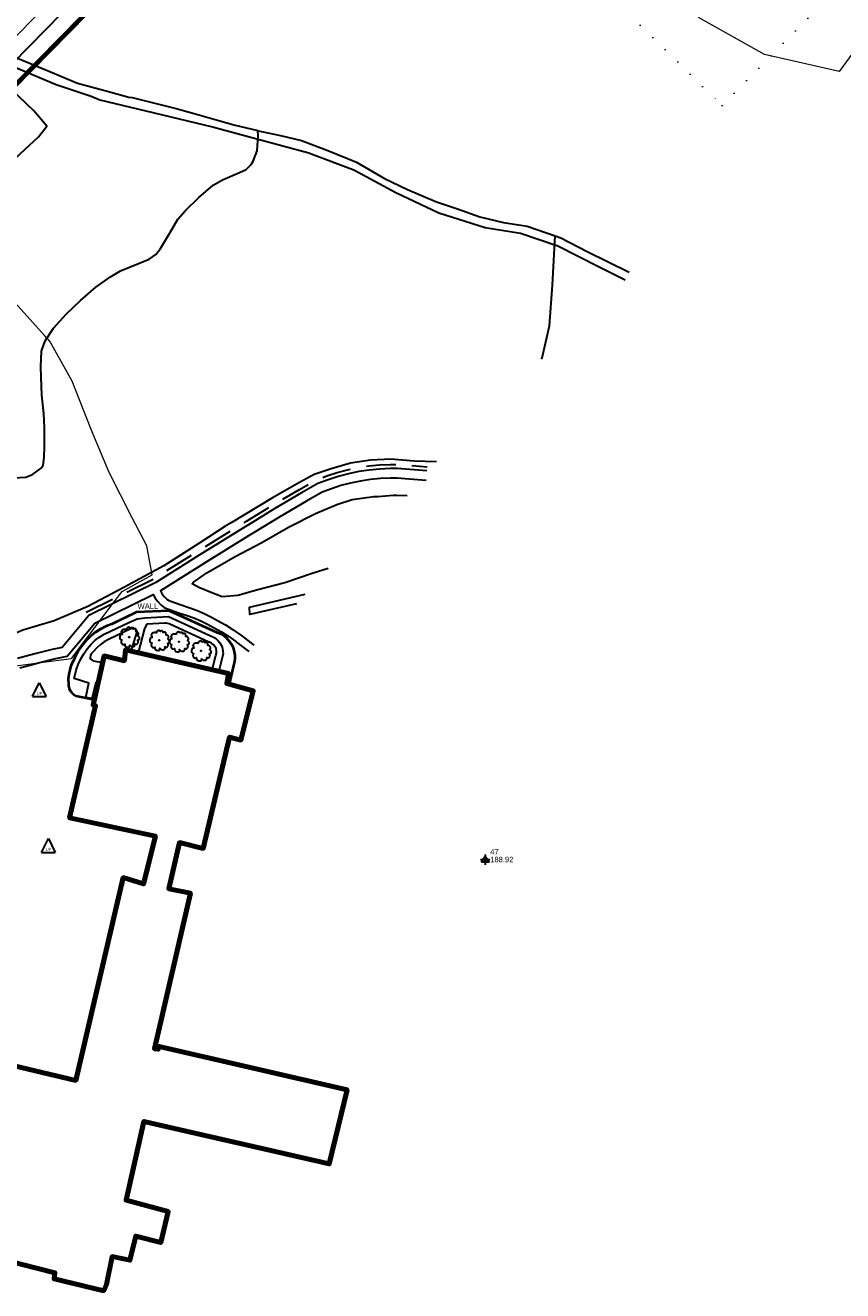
# Model space of a CAD drawing. Extents: x 817093 to 1967201, y 332401 to 800054.
# Tile 7 of 256: x 1961040 to 1961637, y 796568 to 797492. Entities that reach past the tile are written whole.
import ezdxf
from ezdxf.enums import TextEntityAlignment as Align

# ---------------------------------------------------------------- set-up
doc = ezdxf.new("R2010")
doc.units = 0
doc.header["$MEASUREMENT"] = 0
for name, pattern in [('DGN Style 1', [12.684609, 0.021106, -12.663503]), ('DGN Style 2', [21.105839, 12.663503, -8.442336]), ('DGN Style 3', [29.548174, 21.105839, -8.442336]), ('FENCE LINE', [33.1695, -2, -9.843, 21.3265]), ('TREE LINE', [22.253, -11.1265, -11.1265])]:
    doc.linetypes.add(name, pattern=pattern)
doc.layers.get('0').update_dxf_attribs({"lineweight": 120})
for name, color, linetype, lineweight in [('BR_EXISTING_BRIDGE', 220, 'DGN Style 2', 40), ('RD_DTM_Obscure', 171, 'Continuous', 0), ('RD_EX_Bldg', 40, 'Continuous', 80), ('RD_EX_BldgApp', 40, 'Continuous', 30), ('RD_EX_Conc', 11, 'Continuous', 30), ('RD_EX_H2O', 172, 'Continuous', 30), ('RD_EX_UT', 12, 'Continuous', 30), ('RD_EX_VEG', 102, 'Continuous', 30), ('RD_HC_Data', 120, 'Continuous', 40), ('RD_PD_Final_LnLine', 113, 'DGN Style 3', 80), ('RD_PD_Final_TrvlWay', 113, 'Continuous', 80), ('RD_SHT_IplotShp', 32, 'DGN Style 1', 0)]:
    doc.layers.add(name, color=color, linetype=linetype, lineweight=lineweight)
doc.layers.add('FUTURE BRIDGE', color=7, linetype='Continuous', lineweight=50, true_color=0xa6837d)
doc.styles.add('Style-font023', font='font023.shx')

# ---------------------------------------------------------------- blocks, each defined once
blk = doc.blocks.new('T1')
at = {"layer": 'RD_EX_VEG', "color": 102, "lineweight": 30}
for centre, radius in [((0, 0), 0.25), ((-0.01, -0.02), 0.0001)]:
    blk.add_circle(centre, radius, dxfattribs=at)
blk.add_open_spline([(0.13, 7.17), (0.03, 7.2), (-0.07, 7.21), (-0.17, 7.19), (-0.28, 7.17), (-0.39, 7.13), (-0.49, 7.09), (-0.58, 7.06), (-0.66, 7.02), (-0.74, 6.99), (-0.82, 6.96), (-0.89, 6.94), (-0.97, 6.92), (-1.04, 6.89), (-1.12, 6.85), (-1.19, 6.82), (-1.3, 6.77), (-1.39, 6.71), (-1.49, 6.64), (-1.58, 6.59), (-1.65, 6.52), (-1.72, 6.44), (-1.78, 6.37), (-1.82, 6.28), (-1.84, 6.19), (-1.86, 6.12), (-1.88, 6.04), (-1.89, 5.97), (-1.91, 5.88), (-1.93, 5.78), (-1.94, 5.69), (-1.95, 5.64), (-1.89, 5.57), (-1.94, 5.52), (-1.98, 5.48), (-2.03, 5.49), (-2.07, 5.49), (-2.12, 5.5), (-2.17, 5.51), (-2.22, 5.52), (-2.3, 5.54), (-2.38, 5.59), (-2.47, 5.59), (-2.55, 5.59), (-2.63, 5.59), (-2.72, 5.59), (-2.8, 5.59), (-2.88, 5.59), (-2.97, 5.59), (-3.08, 5.59), (-3.2, 5.57), (-3.32, 5.57), (-3.43, 5.56), (-3.55, 5.58), (-3.67, 5.57), (-3.76, 5.56), (-3.85, 5.53), (-3.94, 5.52), (-4.05, 5.5), (-4.16, 5.49), (-4.27, 5.47), (-4.39, 5.44), (-4.52, 5.39), (-4.64, 5.34), (-4.76, 5.3), (-4.87, 5.26), (-4.99, 5.22), (-5.11, 5.17), (-5.21, 5.08), (-5.29, 4.97), (-5.4, 4.82), (-5.47, 4.66), (-5.54, 4.49), (-5.59, 4.38), (-5.62, 4.26), (-5.67, 4.14), (-5.7, 4.06), (-5.81, 3.98), (-5.82, 3.89), (-5.82, 3.75), (-5.73, 3.59), (-5.67, 3.44), (-5.61, 3.32), (-5.52, 3.22), (-5.49, 3.09), (-5.48, 3.03), (-5.48, 2.96), (-5.47, 2.89), (-5.44, 2.75), (-5.43, 2.61), (-5.39, 2.47), (-5.37, 2.39), (-5.33, 2.32), (-5.29, 2.24), (-5.26, 2.17), (-5.12, 2.1), (-5.17, 2.04), (-5.18, 2.03), (-5.21, 2.02), (-5.24, 2.02), (-5.37, 2), (-5.49, 2), (-5.62, 1.97), (-5.72, 1.94), (-5.82, 1.91), (-5.92, 1.87), (-6.07, 1.81), (-6.2, 1.73), (-6.34, 1.64), (-6.43, 1.59), (-6.51, 1.52), (-6.57, 1.42), (-6.62, 1.32), (-6.65, 1.21), (-6.67, 1.09), (-6.69, 0.98), (-6.66, 0.86), (-6.69, 0.74), (-6.71, 0.67), (-6.77, 0.62), (-6.79, 0.55), (-6.82, 0.45), (-6.84, 0.36), (-6.86, 0.27), (-6.87, 0.25), (-6.88, 0.22), (-6.89, 0.2), (-6.92, 0.09), (-6.94, -0.02), (-6.94, -0.13), (-6.93, -0.28), (-6.86, -0.43), (-6.84, -0.58), (-6.82, -0.69), (-6.85, -0.81), (-6.81, -0.93), (-6.79, -1.01), (-6.74, -1.09), (-6.69, -1.15), (-6.64, -1.22), (-6.59, -1.27), (-6.54, -1.33), (-6.48, -1.41), (-6.44, -1.5), (-6.37, -1.58), (-6.26, -1.69), (-6.11, -1.75), (-5.97, -1.8), (-5.86, -1.84), (-5.75, -1.87), (-5.64, -1.9), (-5.58, -1.92), (-5.49, -1.88), (-5.44, -1.93), (-5.3, -2.06), (-5.59, -2.25), (-5.62, -2.43), (-5.63, -2.54), (-5.64, -2.66), (-5.67, -2.78), (-5.69, -2.91), (-5.77, -3.04), (-5.79, -3.18), (-5.79, -3.2), (-5.79, -3.23), (-5.79, -3.25), (-5.8, -3.41), (-5.85, -3.57), (-5.84, -3.73), (-5.83, -3.85), (-5.73, -3.94), (-5.69, -4.05), (-5.65, -4.17), (-5.68, -4.32), (-5.62, -4.43), (-5.57, -4.51), (-5.5, -4.58), (-5.44, -4.65), (-5.35, -4.76), (-5.26, -4.86), (-5.17, -4.95), (-5.07, -5.05), (-4.97, -5.12), (-4.84, -5.18), (-4.68, -5.26), (-4.51, -5.29), (-4.34, -5.3), (-4.21, -5.31), (-4.07, -5.32), (-3.94, -5.28), (-3.75, -5.22), (-3.56, -5.16), (-3.37, -5.1), (-3.28, -5.08), (-3.2, -5.02), (-3.12, -5.03), (-3.06, -5.03), (-3.14, -5.14), (-3.14, -5.2), (-3.13, -5.33), (-3.12, -5.45), (-3.12, -5.58), (-3.11, -5.72), (-3.14, -5.86), (-3.12, -6), (-3.09, -6.12), (-3.01, -6.22), (-2.97, -6.33), (-2.93, -6.42), (-2.9, -6.51), (-2.87, -6.6), (-2.83, -6.69), (-2.78, -6.77), (-2.72, -6.85), (-2.63, -6.96), (-2.52, -7.04), (-2.39, -7.08), (-2.26, -7.12), (-2.12, -7.11), (-1.99, -7.15), (-1.85, -7.19), (-1.71, -7.27), (-1.57, -7.3), (-1.42, -7.34), (-1.27, -7.36), (-1.12, -7.38), (-0.95, -7.4), (-0.78, -7.41), (-0.62, -7.4), (-0.41, -7.39), (-0.22, -7.32), (-0.02, -7.25), (0.08, -7.22), (0.19, -7.21), (0.26, -7.13), (0.3, -7.07), (0.32, -7.01), (0.36, -6.95), (0.43, -6.83), (0.5, -6.71), (0.56, -6.58), (0.59, -6.51), (0.51, -6.43), (0.51, -6.35), (0.49, -6.16), (0.45, -5.78), (0.53, -5.75), (0.56, -5.74), (0.6, -5.87), (0.63, -5.93), (0.69, -6.04), (0.72, -6.17), (0.81, -6.28), (0.93, -6.44), (1.13, -6.49), (1.31, -6.58), (1.44, -6.64), (1.57, -6.7), (1.71, -6.75), (1.86, -6.81), (2.02, -6.85), (2.18, -6.9), (2.28, -6.93), (2.38, -6.98), (2.48, -6.98), (2.64, -6.98), (2.8, -6.93), (2.96, -6.9), (3.08, -6.88), (3.21, -6.85), (3.33, -6.83), (3.46, -6.8), (3.58, -6.76), (3.71, -6.7), (3.83, -6.64), (3.92, -6.53), (4.01, -6.43), (4.08, -6.34), (4.16, -6.26), (4.18, -6.15), (4.2, -6.06), (4.21, -5.97), (4.23, -5.88), (4.25, -5.75), (4.28, -5.63), (4.31, -5.5), (4.32, -5.44), (4.35, -5.39), (4.36, -5.33), (4.36, -5.27), (4.3, -5.21), (4.28, -5.15), (4.25, -5.07), (4.16, -4.92), (4.23, -4.9), (4.25, -4.9), (4.28, -4.92), (4.31, -4.93), (4.36, -4.94), (4.42, -4.96), (4.48, -4.98), (4.58, -5.01), (4.66, -5.06), (4.75, -5.1), (4.83, -5.13), (4.9, -5.16), (4.98, -5.18), (5.08, -5.2), (5.2, -5.18), (5.3, -5.15), (5.4, -5.13), (5.49, -5.09), (5.58, -5.05), (5.74, -4.98), (5.91, -4.92), (6.03, -4.78), (6.15, -4.63), (6.21, -4.46), (6.3, -4.3), (6.39, -4.17), (6.49, -4.06), (6.58, -3.9), (6.64, -3.8), (6.66, -3.69), (6.65, -3.58), (6.65, -3.5), (6.62, -3.43), (6.6, -3.35), (6.58, -3.19), (6.63, -3.02), (6.58, -2.85), (6.55, -2.75), (6.42, -2.7), (6.38, -2.6), (6.36, -2.56), (6.34, -2.52), (6.33, -2.48), (6.28, -2.35), (6.19, -2.21), (6.23, -2.08), (6.24, -2.05), (6.27, -2.04), (6.3, -2.03), (6.4, -2), (6.49, -2.01), (6.58, -1.98), (6.7, -1.94), (6.83, -1.9), (6.95, -1.85), (7.05, -1.82), (7.14, -1.78), (7.23, -1.73), (7.31, -1.69), (7.39, -1.64), (7.45, -1.55), (7.51, -1.48), (7.53, -1.41), (7.53, -1.33), (7.53, -1.2), (7.5, -1.06), (7.5, -0.93), (7.51, -0.8), (7.59, -0.66), (7.55, -0.53), (7.54, -0.47), (7.51, -0.43), (7.48, -0.38), (7.45, -0.33), (7.41, -0.28), (7.38, -0.23), (7.34, -0.17), (7.34, -0.09), (7.3, -0.03), (7.26, 0.03), (7.2, 0.06), (7.15, 0.12), (7.12, 0.17), (7.09, 0.23), (7.05, 0.27), (7.02, 0.31), (6.99, 0.34), (6.95, 0.37), (6.91, 0.42), (6.87, 0.47), (6.83, 0.52), (6.78, 0.57), (6.71, 0.61), (6.65, 0.65), (6.61, 0.67), (6.55, 0.66), (6.5, 0.7), (6.46, 0.73), (6.43, 0.8), (6.45, 0.84), (6.49, 0.91), (6.56, 0.97), (6.6, 1.04), (6.62, 1.08), (6.64, 1.11), (6.65, 1.14), (6.68, 1.22), (6.66, 1.3), (6.68, 1.37), (6.72, 1.5), (6.87, 1.58), (6.9, 1.72), (6.94, 1.85), (6.97, 1.99), (6.95, 2.12), (6.94, 2.26), (6.92, 2.4), (6.9, 2.54), (6.89, 2.64), (6.88, 2.73), (6.85, 2.82), (6.83, 2.92), (6.77, 3.01), (6.7, 3.09), (6.64, 3.18), (6.57, 3.26), (6.5, 3.34), (6.46, 3.4), (6.43, 3.46), (6.38, 3.52), (6.33, 3.57), (6.27, 3.61), (6.2, 3.64), (6.1, 3.7), (5.99, 3.74), (5.88, 3.77), (5.8, 3.79), (5.71, 3.81), (5.63, 3.82), (5.51, 3.83), (5.4, 3.81), (5.28, 3.82), (5.21, 3.82), (5.14, 3.82), (5.08, 3.87), (5.06, 3.88), (5.1, 3.9), (5.1, 3.92), (5.1, 3.97), (5.1, 4.02), (5.1, 4.07), (5.1, 4.16), (5.1, 4.25), (5.1, 4.34), (5.1, 4.5), (5.06, 4.64), (5.03, 4.79), (4.99, 4.96), (4.92, 5.12), (4.88, 5.29), (4.88, 5.3), (4.88, 5.31), (4.88, 5.32), (4.87, 5.41), (4.84, 5.49), (4.78, 5.57), (4.71, 5.65), (4.64, 5.72), (4.56, 5.77), (4.5, 5.8), (4.44, 5.83), (4.38, 5.87), (4.31, 5.91), (4.26, 5.96), (4.18, 5.99), (4.1, 6.03), (4.01, 6.02), (3.93, 6.02), (3.83, 6.02), (3.73, 6.02), (3.63, 6.02), (3.54, 6.01), (3.45, 6), (3.36, 5.97), (3.28, 5.94), (3.22, 5.9), (3.16, 5.87), (3.09, 5.83), (3.03, 5.71), (2.98, 5.74), (2.94, 5.77), (2.92, 5.84), (2.91, 5.89), (2.87, 5.99), (2.84, 6.09), (2.81, 6.19), (2.79, 6.24), (2.77, 6.29), (2.76, 6.34), (2.73, 6.42), (2.66, 6.46), (2.61, 6.52), (2.53, 6.59), (2.47, 6.66), (2.38, 6.72), (2.24, 6.81), (2.08, 6.83), (1.93, 6.84), (1.73, 6.86), (1.51, 6.85), (1.31, 6.77), (1.19, 6.72), (1.1, 6.64), (1.01, 6.57), (0.95, 6.52), (0.9, 6.39), (0.86, 6.39), (0.83, 6.39), (0.83, 6.48), (0.81, 6.52), (0.75, 6.59), (0.66, 6.64), (0.61, 6.72), (0.57, 6.77), (0.56, 6.85), (0.51, 6.89), (0.45, 6.94), (0.39, 6.98), (0.33, 7.02), (0.28, 7.05), (0.23, 7.09), (0.18, 7.12), (0.15, 7.14), (0.12, 7.15), (0.08, 7.17)], degree=3, knots=[0, 0, 0, 0, 0.004602, 0.004602, 0.004602, 0.0098, 0.0098, 0.0098, 0.013917, 0.013917, 0.013917, 0.017544, 0.017544, 0.017544, 0.021308, 0.021308, 0.021308, 0.026617, 0.026617, 0.026617, 0.031221, 0.031221, 0.031221, 0.035494, 0.035494, 0.035494, 0.039018, 0.039018, 0.039018, 0.04329, 0.04329, 0.04329, 0.045967, 0.045967, 0.045967, 0.047915, 0.047915, 0.047915, 0.050241, 0.050241, 0.050241, 0.054231, 0.054231, 0.054231, 0.058053, 0.058053, 0.058053, 0.061876, 0.061876, 0.061876, 0.06724, 0.06724, 0.06724, 0.072591, 0.072591, 0.072591, 0.076864, 0.076864, 0.076864, 0.081892, 0.081892, 0.081892, 0.087935, 0.087935, 0.087935, 0.093617, 0.093617, 0.093617, 0.099587, 0.099587, 0.099587, 0.107793, 0.107793, 0.107793, 0.113475, 0.113475, 0.113475, 0.117933, 0.117933, 0.117933, 0.125184, 0.125184, 0.125184, 0.131168, 0.131168, 0.131168, 0.13425, 0.13425, 0.13425, 0.140847, 0.140847, 0.140847, 0.144612, 0.144612, 0.144612, 0.148218, 0.148218, 0.148218, 0.149426, 0.149426, 0.149426, 0.155211, 0.155211, 0.155211, 0.160045, 0.160045, 0.160045, 0.167398, 0.167398, 0.167398, 0.172263, 0.172263, 0.172263, 0.177462, 0.177462, 0.177462, 0.182827, 0.182827, 0.182827, 0.186244, 0.186244, 0.186244, 0.190603, 0.190603, 0.190603, 0.191812, 0.191812, 0.191812, 0.196839, 0.196839, 0.196839, 0.203887, 0.203887, 0.203887, 0.209251, 0.209251, 0.209251, 0.213186, 0.213186, 0.213186, 0.216709, 0.216709, 0.216709, 0.221375, 0.221375, 0.221375, 0.228392, 0.228392, 0.228392, 0.23359, 0.23359, 0.23359, 0.236672, 0.236672, 0.236672, 0.244771, 0.244771, 0.244771, 0.250176, 0.250176, 0.250176, 0.256583, 0.256583, 0.256583, 0.257729, 0.257729, 0.257729, 0.265032, 0.265032, 0.265032, 0.270505, 0.270505, 0.270505, 0.27635, 0.27635, 0.27635, 0.280708, 0.280708, 0.280708, 0.286931, 0.286931, 0.286931, 0.292974, 0.292974, 0.292974, 0.300854, 0.300854, 0.300854, 0.306982, 0.306982, 0.306982, 0.316171, 0.316171, 0.316171, 0.32016, 0.32016, 0.32016, 0.322863, 0.322863, 0.322863, 0.32861, 0.32861, 0.32861, 0.335107, 0.335107, 0.335107, 0.340579, 0.340579, 0.340579, 0.345053, 0.345053, 0.345053, 0.349511, 0.349511, 0.349511, 0.355554, 0.355554, 0.355554, 0.361775, 0.361775, 0.361775, 0.368666, 0.368666, 0.368666, 0.375641, 0.375641, 0.375641, 0.383294, 0.383294, 0.383294, 0.39275, 0.39275, 0.39275, 0.397368, 0.397368, 0.397368, 0.40045, 0.40045, 0.40045, 0.406947, 0.406947, 0.406947, 0.410472, 0.410472, 0.410472, 0.419653, 0.419653, 0.419653, 0.422735, 0.422735, 0.422735, 0.428718, 0.428718, 0.428718, 0.437632, 0.437632, 0.437632, 0.444307, 0.444307, 0.444307, 0.451922, 0.451922, 0.451922, 0.456651, 0.456651, 0.456651, 0.464002, 0.464002, 0.464002, 0.46985, 0.46985, 0.46985, 0.475892, 0.475892, 0.475892, 0.482114, 0.482114, 0.482114, 0.487098, 0.487098, 0.487098, 0.491371, 0.491371, 0.491371, 0.497217, 0.497217, 0.497217, 0.5, 0.5, 0.5, 0.504396, 0.504396, 0.504396, 0.510281, 0.510281, 0.510281, 0.512105, 0.512105, 0.512105, 0.516306, 0.516306, 0.516306, 0.52328, 0.52328, 0.52328, 0.528756, 0.528756, 0.528756, 0.53628, 0.53628, 0.53628, 0.543035, 0.543035, 0.543035, 0.555209, 0.555209, 0.555209, 0.56788, 0.56788, 0.56788, 0.579085, 0.579085, 0.579085, 0.586784, 0.586784, 0.586784, 0.592106, 0.592106, 0.592106, 0.603662, 0.603662, 0.603662, 0.611054, 0.611054, 0.611054, 0.614161, 0.614161, 0.614161, 0.623679, 0.623679, 0.623679, 0.625761, 0.625761, 0.625761, 0.632213, 0.632213, 0.632213, 0.641338, 0.641338, 0.641338, 0.648312, 0.648312, 0.648312, 0.654893, 0.654893, 0.654893, 0.660368, 0.660368, 0.660368, 0.669619, 0.669619, 0.669619, 0.678925, 0.678925, 0.678925, 0.682797, 0.682797, 0.682797, 0.686957, 0.686957, 0.686957, 0.69189, 0.69189, 0.69189, 0.696786, 0.696786, 0.696786, 0.700948, 0.700948, 0.700948, 0.704213, 0.704213, 0.704213, 0.708721, 0.708721, 0.708721, 0.713685, 0.713685, 0.713685, 0.717335, 0.717335, 0.717335, 0.720985, 0.720985, 0.720985, 0.726756, 0.726756, 0.726756, 0.729337, 0.729337, 0.729337, 0.734563, 0.734563, 0.734563, 0.744169, 0.744169, 0.744169, 0.753475, 0.753475, 0.753475, 0.763354, 0.763354, 0.763354, 0.769808, 0.769808, 0.769808, 0.777039, 0.777039, 0.777039, 0.784429, 0.784429, 0.784429, 0.789394, 0.789394, 0.789394, 0.794359, 0.794359, 0.794359, 0.802397, 0.802397, 0.802397, 0.808283, 0.808283, 0.808283, 0.816362, 0.816362, 0.816362, 0.821122, 0.821122, 0.821122, 0.822413, 0.822413, 0.822413, 0.825875, 0.825875, 0.825875, 0.832224, 0.832224, 0.832224, 0.842755, 0.842755, 0.842755, 0.854807, 0.854807, 0.854807, 0.855384, 0.855384, 0.855384, 0.861599, 0.861599, 0.861599, 0.868548, 0.868548, 0.868548, 0.8732, 0.8732, 0.8732, 0.878646, 0.878646, 0.878646, 0.884446, 0.884446, 0.884446, 0.891371, 0.891371, 0.891371, 0.897824, 0.897824, 0.897824, 0.902987, 0.902987, 0.902987, 0.907951, 0.907951, 0.907951, 0.911823, 0.911823, 0.911823, 0.919124, 0.919124, 0.919124, 0.922773, 0.922773, 0.922773, 0.928094, 0.928094, 0.928094, 0.935042, 0.935042, 0.935042, 0.945826, 0.945826, 0.945826, 0.960357, 0.960357, 0.960357, 0.968681, 0.968681, 0.968681, 0.974002, 0.974002, 0.974002, 0.977108, 0.977108, 0.977108, 0.983639, 0.983639, 0.983639, 0.988292, 0.988292, 0.988292, 0.993257, 0.993257, 0.993257, 0.997418, 0.997418, 0.997418, 1, 1, 1, 1], dxfattribs=at)
blk = doc.blocks.new('LP')
at = {"layer": 'RD_EX_UT', "color": 12, "lineweight": 30}
for p, q in [((-5, -3.72), (0, 6.28)), ((0, 6.28), (5, -3.72)), ((-5, -3.72), (5, -3.72))]:
    blk.add_line(p, q, dxfattribs=at)
at = {"layer": 'RD_EX_UT', "color": 12, "lineweight": 30, "style": 'Style-font023'}
blk.add_text('L/P', height=2, dxfattribs=at).set_placement((0.07, -2.44), align=Align.CENTER)
blk = doc.blocks.new('NEWTRI')
at = {"layer": 'RD_HC_Data', "color": 216, "linetype": 'Continuous', "lineweight": 30}
for p, q in [((0.91, 0), (-0.91, 0)), ((0, 1), (0, -1))]:
    blk.add_line(p, q, dxfattribs=at)
at = {"layer": 'RD_HC_Data', "color": 216, "linetype": 'Continuous', "lineweight": 30, "flags": 128}
blk.add_lwpolyline([(-0.73, -0.45), (0, 0.64), (0.73, -0.45), (-0.73, -0.45)], dxfattribs=at)
blk = doc.blocks.new('*U117')
at = {"layer": 'BR_EXISTING_BRIDGE', "linetype": 'DGN Style 2', "lineweight": 0}
for p, q in [((118.98, 198.19), (122.32, 207.61)), ((122.32, 207.61), (136.46, 202.6)), ((118.98, 198.19), (133.12, 193.18)), ((126.65, 202.63), (125.48, 199.33)), ((125.48, 199.33), (128.78, 198.16)), ((126.65, 202.63), (129.95, 201.46)), ((129.95, 201.46), (128.78, 198.16)), ((133.12, 193.18), (136.46, 202.6)), ((138.81, 201.77), (135.47, 192.34)), ((138.81, 201.77), (160.49, 194.08)), ((142.99, 197.1), (141.66, 193.33)), ((142.99, 197.1), (154.3, 193.09)), ((160.49, 194.08), (157.15, 184.65)), ((135.47, 192.34), (157.15, 184.65)), ((141.66, 193.33), (152.97, 189.32)), ((154.3, 193.09), (152.97, 189.32)), ((172.84, 189.7), (169.49, 180.27)), ((172.84, 189.7), (188.86, 184.01)), ((175.99, 185.13), (174.82, 181.83)), ((175.99, 185.13), (183.53, 182.46)), ((169.49, 180.27), (185.52, 174.59)), ((174.82, 181.83), (182.36, 179.16)), ((183.53, 182.46), (182.36, 179.16)), ((188.86, 184.01), (185.52, 174.59)), ((201.21, 179.63), (197.86, 170.21)), ((201.21, 179.63), (222.88, 171.95)), ((197.86, 170.21), (219.54, 162.52)), ((205.39, 174.97), (204.05, 171.2)), ((204.05, 171.2), (215.36, 167.19)), ((205.39, 174.97), (216.7, 170.96)), ((216.7, 170.96), (215.36, 167.19)), ((222.88, 171.95), (219.54, 162.52)), ((221.89, 161.69), (225.24, 171.11)), ((225.24, 171.11), (239.37, 166.1)), ((221.89, 161.69), (236.03, 156.67)), ((229.57, 166.13), (228.4, 162.83)), ((228.4, 162.83), (231.7, 161.66)), ((229.57, 166.13), (232.87, 164.96)), ((232.87, 164.96), (231.7, 161.66)), ((236.03, 156.67), (239.37, 166.1)), ((67.79, 146.15), (71.13, 155.57)), ((71.13, 155.57), (85.27, 150.56)), ((75.46, 150.59), (74.29, 147.29)), ((75.46, 150.59), (78.76, 149.42)), ((78.76, 149.42), (77.59, 146.12)), ((81.92, 141.13), (85.27, 150.56)), ((87.62, 149.72), (84.28, 140.3)), ((87.62, 149.72), (109.3, 142.04)), ((67.79, 146.15), (81.92, 141.13)), ((74.29, 147.29), (77.59, 146.12)), ((84.28, 140.3), (105.95, 132.61)), ((91.8, 145.06), (90.46, 141.29)), ((90.46, 141.29), (101.77, 137.28)), ((91.8, 145.06), (103.11, 141.05)), ((103.11, 141.05), (101.77, 137.28)), ((109.3, 142.04), (105.95, 132.61)), ((121.64, 137.66), (118.3, 128.23)), ((121.64, 137.66), (137.67, 131.97)), ((124.8, 133.09), (123.63, 129.79)), ((123.63, 129.79), (131.17, 127.12)), ((124.8, 133.09), (132.34, 130.41)), ((132.34, 130.41), (131.17, 127.12)), ((137.67, 131.97), (134.32, 122.55)), ((118.3, 128.23), (134.32, 122.55)), ((150.01, 127.59), (146.67, 118.17)), ((150.01, 127.59), (171.69, 119.9)), ((154.19, 122.93), (152.86, 119.16)), ((154.19, 122.93), (165.5, 118.92)), ((146.67, 118.17), (168.35, 110.48)), ((152.86, 119.16), (164.17, 115.15)), ((165.5, 118.92), (164.17, 115.15)), ((171.69, 119.9), (168.35, 110.48)), ((170.7, 109.65), (174.04, 119.07)), ((174.04, 119.07), (188.18, 114.06)), ((178.38, 114.08), (177.21, 110.79)), ((178.38, 114.08), (181.68, 112.91)), ((181.68, 112.91), (180.51, 109.62)), ((184.84, 104.63), (188.18, 114.06)), ((16.59, 94.11), (19.93, 103.53)), ((19.93, 103.53), (34.07, 98.52)), ((170.7, 109.65), (184.84, 104.63)), ((177.21, 110.79), (180.51, 109.62)), ((16.59, 94.11), (30.73, 89.09)), ((24.27, 98.55), (23.1, 95.25)), ((23.1, 95.25), (26.4, 94.08)), ((24.27, 98.55), (27.57, 97.38)), ((27.57, 97.38), (26.4, 94.08)), ((30.73, 89.09), (34.07, 98.52)), ((36.43, 97.68), (33.08, 88.26)), ((36.43, 97.68), (58.1, 89.99)), ((40.61, 93.02), (39.27, 89.25)), ((40.61, 93.02), (51.92, 89.01)), ((33.08, 88.26), (54.76, 80.57)), ((39.27, 89.25), (50.58, 85.24)), ((51.92, 89.01), (50.58, 85.24)), ((58.1, 89.99), (54.76, 80.57)), ((70.45, 85.62), (67.11, 76.19)), ((70.45, 85.62), (86.47, 79.93)), ((67.11, 76.19), (83.13, 70.51)), ((73.6, 81.05), (72.43, 77.75)), ((72.43, 77.75), (79.97, 75.07)), ((73.6, 81.05), (81.14, 78.37)), ((81.14, 78.37), (79.97, 75.07)), ((86.47, 79.93), (83.13, 70.51)), ((98.82, 75.55), (95.48, 66.13)), ((98.82, 75.55), (120.5, 67.86)), ((95.48, 66.13), (117.15, 58.44)), ((103, 70.89), (101.66, 67.12)), ((101.66, 67.12), (112.97, 63.11)), ((103, 70.89), (114.31, 66.88)), ((114.31, 66.88), (112.97, 63.11)), ((120.5, 67.86), (117.15, 58.44)), ((119.51, 57.6), (122.85, 67.03)), ((122.85, 67.03), (136.99, 62.01)), ((119.51, 57.6), (133.64, 52.59)), ((127.18, 62.04), (126.01, 58.75)), ((126.01, 58.75), (129.31, 57.58)), ((127.18, 62.04), (130.48, 60.87)), ((130.48, 60.87), (129.31, 57.58)), ((133.64, 52.59), (136.99, 62.01)), ((-31.26, 51.49), (-17.12, 46.48)), ((-26.93, 46.51), (-28.1, 43.21)), ((-26.93, 46.51), (-23.63, 45.34)), ((-20.46, 37.05), (-17.12, 46.48)), ((-28.1, 43.21), (-24.8, 42.04)), ((-23.63, 45.34), (-24.8, 42.04)), ((-14.77, 45.64), (-18.11, 36.22)), ((-14.77, 45.64), (6.91, 37.95)), ((-10.59, 40.98), (-11.92, 37.21)), ((-11.92, 37.21), (-0.61, 33.2)), ((-10.59, 40.98), (0.72, 36.97)), ((0.72, 36.97), (-0.61, 33.2)), ((6.91, 37.95), (3.57, 28.53)), ((-18.11, 36.22), (3.57, 28.53)), ((19.26, 33.57), (15.91, 24.15)), ((19.26, 33.57), (35.28, 27.89)), ((22.41, 29.01), (21.24, 25.71)), ((22.41, 29.01), (29.95, 26.33)), ((35.28, 27.89), (31.94, 18.47)), ((15.91, 24.15), (31.94, 18.47)), ((21.24, 25.71), (28.78, 23.03)), ((29.95, 26.33), (28.78, 23.03)), ((47.63, 23.51), (44.28, 14.09)), ((47.63, 23.51), (69.3, 15.82)), ((51.81, 18.85), (50.47, 15.08)), ((51.81, 18.85), (63.12, 14.83)), ((44.28, 14.09), (65.96, 6.4)), ((50.47, 15.08), (61.78, 11.06)), ((63.12, 14.83), (61.78, 11.06)), ((69.3, 15.82), (65.96, 6.4)), ((68.31, 5.56), (71.66, 14.99)), ((71.66, 14.99), (85.79, 9.97)), ((75.99, 10), (74.82, 6.7)), ((75.99, 10), (79.29, 8.83)), ((82.45, 0.55), (85.79, 9.97)), ((68.31, 5.56), (82.45, 0.55)), ((74.82, 6.7), (78.12, 5.53)), ((79.29, 8.83), (78.12, 5.53)), ((-85.79, -9.97), (-82.45, -0.55)), ((-82.45, -0.55), (-68.31, -5.56)), ((-78.12, -5.53), (-79.29, -8.83)), ((-79.29, -8.83), (-75.99, -10)), ((-78.12, -5.53), (-74.82, -6.7)), ((-74.82, -6.7), (-75.99, -10)), ((-71.66, -14.99), (-68.31, -5.56)), ((-65.96, -6.4), (-69.3, -15.82)), ((-65.96, -6.4), (-44.28, -14.09)), ((-85.79, -9.97), (-71.66, -14.99)), ((-69.3, -15.82), (-47.63, -23.51)), ((-61.78, -11.06), (-63.12, -14.83)), ((-63.12, -14.83), (-51.81, -18.85)), ((-61.78, -11.06), (-50.47, -15.08)), ((-50.47, -15.08), (-51.81, -18.85)), ((-44.28, -14.09), (-47.63, -23.51)), ((-31.94, -18.47), (-35.28, -27.89)), ((-31.94, -18.47), (-15.91, -24.15)), ((-28.78, -23.03), (-29.95, -26.33)), ((-29.95, -26.33), (-22.41, -29.01)), ((-28.78, -23.03), (-21.24, -25.71)), ((-21.24, -25.71), (-22.41, -29.01)), ((-15.91, -24.15), (-19.26, -33.57)), ((-35.28, -27.89), (-19.26, -33.57)), ((-3.57, -28.53), (-6.91, -37.95)), ((-3.57, -28.53), (18.11, -36.22)), ((0.61, -33.2), (-0.72, -36.97)), ((0.61, -33.2), (11.92, -37.21)), ((18.11, -36.22), (14.77, -45.64)), ((-6.91, -37.95), (14.77, -45.64)), ((-0.72, -36.97), (10.59, -40.98)), ((11.92, -37.21), (10.59, -40.98)), ((17.12, -46.48), (20.46, -37.05)), ((20.46, -37.05), (34.6, -42.07)), ((24.8, -42.04), (23.63, -45.34)), ((23.63, -45.34), (26.93, -46.51)), ((24.8, -42.04), (28.1, -43.21)), ((28.1, -43.21), (26.93, -46.51)), ((31.26, -51.49), (34.6, -42.07)), ((-136.99, -62.01), (-133.64, -52.59)), ((-133.64, -52.59), (-119.51, -57.6)), ((17.12, -46.48), (31.26, -51.49)), ((-136.99, -62.01), (-122.85, -67.03)), ((-129.31, -57.57), (-130.48, -60.87)), ((-130.48, -60.87), (-127.18, -62.04)), ((-129.31, -57.57), (-126.01, -58.75)), ((-126.01, -58.75), (-127.18, -62.04)), ((-122.85, -67.03), (-119.51, -57.6)), ((-117.15, -58.44), (-120.5, -67.86)), ((-117.15, -58.44), (-95.48, -66.13)), ((-112.97, -63.11), (-114.31, -66.88)), ((-112.97, -63.11), (-101.66, -67.12)), ((-120.5, -67.86), (-98.82, -75.55)), ((-114.31, -66.88), (-103, -70.89)), ((-101.66, -67.12), (-103, -70.89)), ((-95.48, -66.13), (-98.82, -75.55)), ((-83.13, -70.51), (-86.47, -79.93)), ((-83.13, -70.51), (-67.11, -76.19)), ((-86.47, -79.93), (-70.45, -85.62)), ((-79.97, -75.07), (-81.14, -78.37)), ((-81.14, -78.37), (-73.6, -81.05)), ((-79.97, -75.07), (-72.43, -77.75)), ((-72.43, -77.75), (-73.6, -81.05)), ((-67.11, -76.19), (-70.45, -85.62)), ((-54.76, -80.57), (-58.1, -89.99)), ((-54.76, -80.57), (-33.08, -88.26)), ((-58.1, -89.99), (-36.43, -97.68)), ((-50.58, -85.24), (-51.92, -89.01)), ((-51.92, -89.01), (-40.61, -93.02)), ((-50.58, -85.24), (-39.27, -89.25)), ((-39.27, -89.25), (-40.61, -93.02)), ((-33.08, -88.26), (-36.43, -97.68)), ((-34.07, -98.52), (-30.73, -89.09)), ((-30.73, -89.09), (-16.59, -94.11)), ((-34.07, -98.52), (-19.93, -103.53)), ((-26.4, -94.08), (-27.57, -97.38)), ((-27.57, -97.38), (-24.27, -98.55)), ((-26.4, -94.08), (-23.1, -95.25)), ((-23.1, -95.25), (-24.27, -98.55)), ((-19.93, -103.53), (-16.59, -94.11)), ((-188.18, -114.06), (-184.84, -104.63)), ((-184.84, -104.63), (-170.7, -109.65)), ((-180.51, -109.62), (-181.68, -112.91)), ((-180.51, -109.62), (-177.21, -110.79)), ((-177.21, -110.79), (-178.38, -114.08)), ((-174.04, -119.07), (-170.7, -109.65)), ((-168.35, -110.48), (-171.69, -119.9)), ((-168.35, -110.48), (-146.67, -118.17)), ((-188.18, -114.06), (-174.04, -119.07)), ((-181.68, -112.91), (-178.38, -114.08)), ((-171.69, -119.9), (-150.01, -127.59)), ((-164.17, -115.15), (-165.5, -118.92)), ((-165.5, -118.92), (-154.19, -122.93)), ((-164.17, -115.15), (-152.86, -119.16)), ((-152.86, -119.16), (-154.19, -122.93)), ((-146.67, -118.17), (-150.01, -127.59)), ((-134.32, -122.55), (-137.67, -131.97)), ((-134.32, -122.55), (-118.3, -128.23)), ((-131.17, -127.12), (-132.34, -130.41)), ((-131.17, -127.12), (-123.63, -129.79)), ((-118.3, -128.23), (-121.64, -137.66)), ((-137.67, -131.97), (-121.64, -137.66)), ((-132.34, -130.41), (-124.8, -133.09)), ((-123.63, -129.79), (-124.8, -133.09)), ((-105.95, -132.61), (-109.3, -142.04)), ((-105.95, -132.61), (-84.28, -140.3)), ((-101.77, -137.28), (-103.11, -141.05)), ((-101.77, -137.28), (-90.46, -141.29)), ((-109.3, -142.04), (-87.62, -149.72)), ((-103.11, -141.05), (-91.8, -145.06)), ((-90.46, -141.29), (-91.8, -145.06)), ((-84.28, -140.3), (-87.62, -149.72)), ((-85.27, -150.56), (-81.92, -141.13)), ((-81.92, -141.13), (-67.79, -146.15)), ((-77.59, -146.12), (-78.76, -149.42)), ((-77.59, -146.12), (-74.29, -147.29)), ((-74.29, -147.29), (-75.46, -150.59)), ((-71.13, -155.57), (-67.79, -146.15)), ((-239.37, -166.1), (-236.03, -156.67)), ((-236.03, -156.67), (-221.89, -161.69)), ((-85.27, -150.56), (-71.13, -155.57)), ((-78.76, -149.42), (-75.46, -150.59)), ((-239.37, -166.1), (-225.24, -171.11)), ((-231.7, -161.66), (-232.87, -164.96)), ((-232.87, -164.96), (-229.57, -166.13)), ((-231.7, -161.66), (-228.4, -162.83)), ((-228.4, -162.83), (-229.57, -166.13)), ((-225.24, -171.11), (-221.89, -161.69)), ((-219.54, -162.52), (-222.88, -171.95)), ((-219.54, -162.52), (-197.86, -170.21)), ((-222.88, -171.95), (-201.21, -179.63)), ((-215.36, -167.19), (-216.7, -170.96)), ((-216.7, -170.96), (-205.39, -174.97)), ((-215.36, -167.19), (-204.05, -171.2)), ((-204.05, -171.2), (-205.39, -174.97)), ((-197.86, -170.21), (-201.21, -179.63)), ((-185.52, -174.59), (-188.86, -184.01)), ((-185.52, -174.59), (-169.49, -180.27)), ((-188.86, -184.01), (-172.84, -189.7)), ((-182.36, -179.16), (-183.53, -182.46)), ((-183.53, -182.46), (-175.99, -185.13)), ((-182.36, -179.16), (-174.82, -181.83)), ((-174.82, -181.83), (-175.99, -185.13)), ((-169.49, -180.27), (-172.84, -189.7)), ((-157.15, -184.65), (-160.49, -194.08)), ((-157.15, -184.65), (-135.47, -192.34)), ((-152.97, -189.32), (-154.3, -193.09)), ((-154.3, -193.09), (-142.99, -197.1)), ((-152.97, -189.32), (-141.66, -193.33)), ((-141.66, -193.33), (-142.99, -197.1)), ((-135.47, -192.34), (-138.81, -201.77)), ((-136.46, -202.6), (-133.12, -193.18)), ((-133.12, -193.18), (-118.98, -198.19)), ((-160.49, -194.08), (-138.81, -201.77)), ((-136.46, -202.6), (-122.32, -207.61)), ((-128.78, -198.16), (-129.95, -201.46)), ((-129.95, -201.46), (-126.65, -202.63)), ((-128.78, -198.16), (-125.48, -199.33)), ((-125.48, -199.33), (-126.65, -202.63)), ((-122.32, -207.61), (-118.98, -198.19))]:
    blk.add_line(p, q, dxfattribs=at)
at = {"layer": 'BR_EXISTING_BRIDGE'}
for p, q in [((122.89, 202.11), (235.5, 162.16)), ((71.7, 150.07), (184.31, 110.12)), ((20.51, 98.03), (133.12, 58.08)), ((-30.69, 45.98), (81.92, 6.04)), ((-81.88, -6.06), (30.73, -46)), ((-133.07, -58.1), (-20.46, -98.04)), ((-184.27, -110.14), (-71.66, -150.08)), ((-235.46, -162.18), (-122.85, -202.12))]:
    blk.add_line(p, q, dxfattribs=at)

msp = doc.modelspace()

# ---------------------------------------------------------------- linework, layer by layer
at = {"color": 40, "linetype": 'FENCE LINE', "lineweight": 30, "flags": 128}
msp.add_lwpolyline([(1961084.773, 797063.43), (1961134.088, 797087.793), (1961165.772, 797107.727), (1961198.124, 797127.614), (1961201.813, 797129.851), (1961221.076, 797141.646), (1961240.622, 797153.147), (1961252.738, 797160.053), (1961260.54, 797163.037), (1961268.02, 797165.444), (1961275.619, 797167.444), (1961283.314, 797169.032), (1961291.084, 797170.203), (1961298.906, 797170.953), (1961306.711, 797171.279), (1961312.094, 797171.263), (1961333.842, 797169.597)], dxfattribs=at)
at = {"layer": 'FUTURE BRIDGE', "color": 9}
for p, q in [((1961455.404, 797878.668), (1960943.472, 797358.259)), ((1961456.206, 797877.879), (1960944.274, 797357.47))]:
    msp.add_line(p, q, dxfattribs=at)
at = {"layer": 'RD_DTM_Obscure', "color": 171, "linetype": 'Continuous', "lineweight": 0, "flags": 128}
for points in [[(1961634.654, 797458.197), (1961580.063, 797470.731), (1961531.892, 797497.748)], [(1961646.677, 797474.501), (1961634.654, 797458.197)], [(1961009.537, 797021.192), (1961049.816, 797026.499), (1961074.015, 797029.687), (1961094.898, 797057.278), (1961104.337, 797069.749), (1961111.061, 797078.633), (1961132.852, 797090.725), (1961129.08, 797111.859), (1961118.308, 797132.388), (1961101.529, 797165.452), (1961088.374, 797196.788), (1961074.595, 797232.052), (1961058.421, 797260.92), (1961057.459, 797261.985), (1961056.103, 797263.486), (1961054.33, 797265.448), (1961032.826, 797289.241)]]:
    msp.add_lwpolyline(points, dxfattribs=at)
at = {"layer": 'RD_EX_Bldg', "color": 40, "linetype": 'Continuous', "lineweight": 80, "flags": 128}
msp.add_lwpolyline([(1960987.133, 796599.849), (1961061.964, 796581.084), (1961061.32, 796576.581), (1961097.599, 796567.937), (1961099.575, 796572.408), (1961103.741, 796592.865), (1961116.688, 796590.209), (1961120.936, 796607.771), (1961139.244, 796603.114), (1961144.649, 796625.689), (1961113.888, 796633.944), (1961126.963, 796691.544), (1961262.255, 796660.523), (1961275.289, 796714.696), (1961138.08, 796746.308), (1961137.387, 796744.231), (1961134.553, 796744.605), (1961160.882, 796858.318), (1961145.094, 796861.409), (1961152.883, 796895.209), (1961170.243, 796890.873), (1961189.435, 796972.259), (1961197.808, 796969.999), (1961206.736, 797006.007), (1961187.384, 797011.248), (1961188.641, 797018.707), (1961113.495, 797036.012), (1961112.66, 797028.01), (1961097.865, 797031.471), (1961089.815, 796995.559), (1961091.675, 796995.282), (1961072.612, 796913.182), (1961135.355, 796899.889), (1961126.635, 796865.041), (1961111.819, 796869.568), (1961077.136, 796721.53), (1961012.349, 796736.865)], dxfattribs=at)
at = {"layer": 'RD_EX_BldgApp', "color": 40, "linetype": 'Continuous', "lineweight": 30, "flags": 128}
for points in [[(1961090.628, 796999.187), (1961077.352, 797001.948), (1961075.652, 797002.906), (1961074.197, 797004.188), (1961073.04, 797005.743), (1961072.231, 797007.505), (1961071.804, 797009.395), (1961071.771, 797011.204), (1961071.692, 797014.701), (1961072.011, 797018.199), (1961072.723, 797021.639), (1961073.82, 797024.976), (1961075.284, 797028.164), (1961075.728, 797028.973), (1961077.464, 797032.773), (1961079.56, 797036.411), (1961081.991, 797039.835), (1961084.731, 797043.011), (1961085.539, 797043.84), (1961088.529, 797046.719), (1961091.786, 797049.304), (1961095.274, 797051.568), (1961098.962, 797053.488), (1961102.812, 797055.047), (1961103.445, 797055.263), (1961121.474, 797064.035), (1961145.345, 797064.874), (1961180.738, 797048.91), (1961183.271, 797047.769), (1961185.63, 797046.27), (1961187.752, 797044.45), (1961189.593, 797042.347), (1961191.115, 797040.002), (1961192.288, 797037.465), (1961193.086, 797034.795), (1961193.108, 797034.692), (1961193.58, 797032.172), (1961193.656, 797029.595), (1961193.414, 797027.455), (1961189.471, 797010.683)], [(1961090.737, 796999.675), (1961077.53, 797002.422), (1961075.943, 797003.316), (1961074.567, 797004.528), (1961073.473, 797006), (1961072.707, 797007.666), (1961072.303, 797009.456), (1961072.271, 797011.214), (1961072.193, 797014.684), (1961072.507, 797018.126), (1961073.207, 797021.51), (1961074.286, 797024.793), (1961075.731, 797027.939), (1961076.175, 797028.748), (1961077.909, 797032.544), (1961079.982, 797036.141), (1961082.385, 797039.526), (1961085.1, 797042.673), (1961085.892, 797043.486), (1961088.859, 797046.342), (1961092.078, 797048.898), (1961095.526, 797051.135), (1961099.172, 797053.034), (1961102.987, 797054.578), (1961103.636, 797054.799), (1961121.597, 797063.539), (1961145.246, 797064.37), (1961180.533, 797048.454), (1961183.033, 797047.328), (1961185.332, 797045.867), (1961187.399, 797044.094), (1961189.193, 797042.044), (1961190.677, 797039.76), (1961191.82, 797037.288), (1961192.601, 797034.669), (1961192.618, 797034.593), (1961193.081, 797032.118), (1961193.156, 797029.616), (1961192.921, 797027.541), (1961188.989, 797010.814)]]:
    msp.add_lwpolyline(points, dxfattribs=at)
at = {"layer": 'RD_EX_Conc', "color": 11, "linetype": 'Continuous', "lineweight": 30, "flags": 128}
for points in [[(1961333.613, 797166.606), (1961311.974, 797168.263), (1961306.769, 797168.278), (1961299.112, 797167.959), (1961291.451, 797167.225), (1961283.841, 797166.078), (1961276.304, 797164.523), (1961268.862, 797162.563), (1961261.536, 797160.206), (1961254.024, 797157.333), (1961242.125, 797150.551), (1961222.621, 797139.074), (1961203.374, 797127.289), (1961199.688, 797125.053), (1961167.356, 797105.179), (1961135.555, 797085.172), (1961086.669, 797061.021), (1961067.167, 797037.644), (1961059.962, 797036.123), (1961047.184, 797033.067), (1961034.492, 797029.619)], [(1961333.078, 797159.626), (1961311.696, 797161.264), (1961306.904, 797161.278), (1961299.592, 797160.973), (1961292.308, 797160.275), (1961285.071, 797159.184), (1961277.904, 797157.705), (1961270.827, 797155.842), (1961263.86, 797153.6), (1961257.025, 797150.986), (1961245.633, 797144.493), (1961226.224, 797133.072), (1961207.017, 797121.312), (1961203.336, 797119.079), (1961171.053, 797099.235), (1961138.978, 797079.056), (1961140.329, 797076.705), (1961142.006, 797074.574), (1961143.975, 797072.71), (1961145.022, 797071.913), (1961154.065, 797068.704), (1961159.785, 797066.886), (1961165.439, 797064.924), (1961170.951, 797062.593), (1961176.297, 797059.904), (1961180.606, 797057.4), (1961186.496, 797054.191), (1961192.187, 797050.64), (1961197.659, 797046.762), (1961198.444, 797046.164), (1961207.169, 797039.407)], [(1961036.43, 797022.891), (1961048.916, 797026.284), (1961061.5, 797029.294), (1961070.987, 797031.297), (1961091.097, 797055.4), (1961133.591, 797076.394), (1961135.135, 797073.665), (1961137.008, 797071.151), (1961139.183, 797068.892), (1961141.623, 797066.924), (1961142.134, 797066.571), (1961152.152, 797063.016), (1961157.893, 797061.192), (1961163.284, 797059.321), (1961168.432, 797057.144), (1961173.439, 797054.626), (1961177.662, 797052.171), (1961183.47, 797049.007), (1961188.861, 797045.643), (1961194.107, 797041.925), (1961194.79, 797041.405), (1961203.495, 797034.663)], [(1961238.284, 797069.618), (1961204.266, 797061.815), (1961203.965, 797066.995), (1961244.623, 797076.636)], [(1961093.467, 797011.851), (1961091.776, 797012.134), (1961088.964, 797000.344), (1961084.406, 797001.155), (1961086.763, 797011.654), (1961086.744, 797011.62), (1961075.979, 797014.965), (1961077.388, 797021.18), (1961078.88, 797025.325), (1961080.738, 797029.319), (1961082.945, 797033.131), (1961085.485, 797036.731), (1961088.336, 797040.089), (1961088.56, 797040.328), (1961091.163, 797042.819), (1961094.023, 797045.01), (1961097.106, 797046.875), (1961097.919, 797047.294), (1961115.869, 797056.008), (1961121.897, 797058.614), (1961127.893, 797059.238), (1961144.779, 797060.287), (1961175.173, 797046.366), (1961177.301, 797045.546), (1961179.255, 797044.371), (1961180.979, 797042.878), (1961182.42, 797041.11), (1961183.535, 797039.121), (1961184.291, 797036.97), (1961184.666, 797034.721), (1961184.703, 797033.346), (1961183.087, 797026.221), (1961181.75, 797020.294)], [(1961176.862, 797021.419), (1961179.53, 797031.833), (1961179.937, 797033.485), (1961179.953, 797035.185), (1961179.578, 797036.844), (1961178.833, 797038.373), (1961177.757, 797039.689), (1961176.407, 797040.724), (1961174.856, 797041.421), (1961174.447, 797041.537), (1961145.487, 797054.902), (1961143.292, 797055.486), (1961142.117, 797055.53), (1961129.048, 797054.702), (1961127.285, 797051.53), (1961122.793, 797033.871)], [(1961117.632, 797035.06), (1961122.049, 797049.007), (1961121.297, 797050.897), (1961121.081, 797050.913), (1961118.769, 797052.056), (1961101.024, 797043.516), (1961097.861, 797041.753), (1961094.909, 797039.656), (1961092.202, 797037.251), (1961089.773, 797034.565), (1961089.356, 797034.039), (1961088.447, 797033.03), (1961087.864, 797031.804), (1961087.656, 797030.462), (1961087.679, 797029.947), (1961088.236, 797029.003), (1961089.088, 797028.314), (1961089.892, 797028.011), (1961096.775, 797026.609)]]:
    msp.add_lwpolyline(points, dxfattribs=at)
at = {"layer": 'RD_EX_H2O', "color": 172, "linetype": 'Continuous', "lineweight": 30, "flags": 128}
for points in [[(1961031.774, 797469.245), (1961056.893, 797458.758), (1961078.416, 797449.79), (1961098.277, 797444.304), (1961115.826, 797439.492), (1961118.265, 797439.185), (1961134.89, 797435.135), (1961150.439, 797431.238), (1961163.546, 797427.562), (1961177.259, 797423.63), (1961192.711, 797419.244), (1961210.107, 797415.093), (1961210.267, 797415.055), (1961212.739, 797414.513), (1961226.688, 797411.567), (1961242.073, 797407.919), (1961261.194, 797400.478), (1961282.093, 797392.182), (1961302.749, 797380.174), (1961319.423, 797372.079), (1961340.609, 797363.15), (1961356.052, 797358.019), (1961372.358, 797352.155), (1961389.452, 797348.122), (1961406.865, 797345.238), (1961427.281, 797338.179), (1961431.512, 797336.716), (1961450.609, 797326.748), (1961481.308, 797311.775)], [(1961027.412, 797161.271), (1961040.754, 797162.002), (1961045.525, 797163.893), (1961051.826, 797168.722), (1961053.465, 797170.894), (1961054.068, 797176.378), (1961054.207, 797184.752), (1961054.25, 797197.944), (1961053.803, 797208.479), (1961052.494, 797221.885), (1961051.845, 797235.103), (1961051.53, 797242.888), (1961052.071, 797254.157), (1961054.924, 797261.712), (1961061.015, 797270.886), (1961070.122, 797281.073), (1961080.527, 797291.047), (1961091.694, 797300.776), (1961102.637, 797308.444), (1961109.768, 797312.775), (1961122.894, 797318.163), (1961130.677, 797321.214), (1961135.662, 797324.638), (1961139.155, 797328.931), (1961146.374, 797341.188), (1961151.675, 797350.565), (1961156.974, 797356.6), (1961167.118, 797366.298), (1961177.544, 797375.189), (1961184.37, 797379.254), (1961196.705, 797384.559), (1961201.678, 797386.754), (1961205.21, 797390.449), (1961206.73, 797392.695), (1961209.753, 797400.39), (1961210.411, 797411.282), (1961210.107, 797415.093)], [(1961417.256, 797248.301), (1961417.677, 797249.142), (1961423.205, 797272.664), (1961425.391, 797302.179), (1961427.281, 797338.179)]]:
    msp.add_lwpolyline(points, dxfattribs=at)
at = {"layer": 'RD_EX_VEG', "color": 102, "linetype": 'TREE LINE', "lineweight": 30, "ltscale": 0.5, "flags": 128}
for points in [[(1960224.334, 796611.591), (1960244.981, 796631.025), (1960276.799, 796662.321), (1960305.377, 796692.591), (1960311.306, 796698.879), (1960326.966, 796715.179), (1960340.342, 796729.646), (1960353.32, 796745.048), (1960354.467, 796747.087), (1960356.005, 796751.034), (1960355.026, 796758.891), (1960353.835, 796767.097), (1960354.485, 796771.02), (1960364.645, 796783.324), (1960379.614, 796800.465), (1960390.753, 796811.851), (1960394.208, 796815.134), (1960400.036, 796820.614), (1960402.787, 796823.202), (1960406.622, 796826.327), (1960412.209, 796829.263), (1960420.239, 796830.023), (1960431.483, 796829.004), (1960433.767, 796825.536), (1960432.738, 796815.957), (1960431.096, 796811.944), (1960421.99, 796802.271), (1960411.403, 796790.509), (1960400.19, 796777.845), (1960393.908, 796767.3), (1960396.807, 796761.33), (1960403.348, 796756.699), (1960411.182, 796760.82), (1960427.152, 796776.368), (1960431.303, 796780.62), (1960452.564, 796803.91), (1960471.894, 796825.748), (1960493.391, 796850.32), (1960539.003, 796910.689), (1960574.447, 796952.907), (1960605.347, 796989.608), (1960609.869, 796994.771), (1960638.554, 797029.2), (1960659.798, 797056.991), (1960685.436, 797086.287), (1960714.472, 797113.899), (1960720.472, 797119.466), (1960746.317, 797143.448), (1960775.428, 797169.109), (1960809.844, 797197.255), (1960818.296, 797204.297), (1960844.867, 797224.998), (1960874.738, 797248.509), (1960906.329, 797275.203), (1960935.539, 797302.141), (1960967.457, 797332.008), (1960995.918, 797359.503), (1961021.197, 797384.078), (1961040.213, 797401.607), (1961050.017, 797410.537), (1961055.912, 797418.394), (1961046.51, 797429.497), (1961035.544, 797439.949), (1961026.986, 797448.614), (1961026.285, 797455.106), (1961026.949, 797458.276), (1961029.099, 797460.922), (1961032.274, 797461.799), (1961062.946, 797448.853), (1961088.523, 797440.193), (1961094.715, 797437.71), (1961139.421, 797426.889), (1961177.879, 797417.53), (1961209.467, 797409.19), (1961247.442, 797398.949), (1961249.723, 797397.894), (1961280.205, 797386.375), (1961310.837, 797369.803), (1961342.312, 797354.966), (1961376.223, 797344.392), (1961402.045, 797340.181), (1961429.292, 797331.033), (1961459.347, 797315.73), (1961478.416, 797306.187)], [(1961340.518, 797173.155), (1961324.342, 797173.7), (1961307.188, 797175.189), (1961292.416, 797174.417), (1961277.812, 797172.314), (1961263.641, 797168.161), (1961251.207, 797163.899), (1961240.66, 797158.035), (1961220.798, 797146.831), (1961190.63, 797128.784), (1961186.855, 797126.467), (1961167.765, 797114.126), (1961141.572, 797097.281), (1961112.169, 797081.431), (1961086.062, 797067.586), (1961061.456, 797057.071), (1961038.576, 797050.326), (1961015.361, 797040.684), (1960991.262, 797034.227), (1960964.99, 797027.773), (1960944.002, 797024.186), (1960942.33, 797023.92), (1960931.59, 797024.252), (1960924.679, 797029.021), (1960923.972, 797030.718), (1960921.745, 797038.532), (1960920.35, 797048.92), (1960917.665, 797055.357), (1960910.477, 797061.538), (1960898.683, 797061.46), (1960890.782, 797055.947), (1960886.919, 797052.897), (1960866.013, 797036.451), (1960862.403, 797033.453), (1960840.505, 797017.088), (1960817.602, 797001.661), (1960795.798, 796985.05), (1960768.419, 796968.44), (1960745.646, 796956.938), (1960726.53, 796949.23), (1960723.485, 796948.374), (1960714.56, 796947.903), (1960710.835, 796948.085), (1960699.686, 796949.723), (1960686.754, 796950.457), (1960672.094, 796948.72), (1960659.035, 796946.499), (1960647.892, 796942.301), (1960637.992, 796935.2), (1960632.19, 796930.751), (1960624.362, 796932.767), (1960617.723, 796939.741), (1960611.028, 796944.978), (1960606.458, 796946.162), (1960603.259, 796943.476), (1960602.667, 796942.927), (1960601.531, 796941.706), (1960549.942, 796885.808), (1960423.815, 796758.853), (1960423.542, 796758.597), (1960251.587, 796584.02)], [(1961261.369, 797095.339), (1961249.925, 797091.646), (1961229.789, 797084.928), (1961210.09, 797079.7), (1961195.439, 797075.668), (1961184.134, 797074.758), (1961175.357, 797078.012), (1961167.124, 797081.471), (1961162.049, 797084.206), (1961163.229, 797085.434), (1961164.569, 797086.31), (1961172.825, 797092.269), (1961193.565, 797104.02), (1961213.128, 797114.412), (1961232.632, 797125.534), (1961252.123, 797135.609), (1961267.878, 797142.084), (1961279.065, 797145.622), (1961294.824, 797147.829), (1961297.793, 797148.03), (1961309.004, 797148.987), (1961311.322, 797148.935), (1961319.171, 797148.624)]]:
    msp.add_lwpolyline(points, dxfattribs=at)
at = {"layer": 'RD_PD_Final_LnLine', "color": 7, "linetype": 'Continuous', "lineweight": 13}
msp.add_line((1960907.796, 797356.216), (1961375.684, 797831.851), dxfattribs=at)
at = {"layer": 'RD_PD_Final_TrvlWay', "lineweight": 30}
msp.add_line((1960916.351, 797347.8), (1961384.239, 797823.436), dxfattribs=at)
at = {"layer": 'RD_SHT_IplotShp', "flags": 128}
msp.add_lwpolyline([(1961549.141, 797433.445), (1962320.546, 798217.623), (1961714.59, 798813.708), (1960943.186, 798029.53), (1961549.141, 797433.445)], close=True, dxfattribs=at)

# ---------------------------------------------------------------- block references
at = {"layer": 'BR_EXISTING_BRIDGE'}
msp.add_blockref('*U117', (1961093.317, 797653.182), dxfattribs=at)
at = {"layer": 'RD_EX_UT', "color": 12, "lineweight": 30}
for p in [(1961050.547, 797005.625), (1961057.174, 796891.761)]:
    msp.add_blockref('LP', p, dxfattribs=at)
at = {"layer": 'RD_EX_VEG', "color": 102, "lineweight": 30}
for p in [(1961116.13, 797045.201), (1961138.068, 797042.927), (1961152.502, 797041.85), (1961168.563, 797035.225)]:
    msp.add_blockref('T1', p, dxfattribs=at)
at = {"layer": 'RD_HC_Data', "color": 216, "linetype": 'Continuous', "lineweight": 30, "xscale": 3.75, "yscale": 3.75, "zscale": 3.75}
msp.add_blockref('NEWTRI', (1961376.09, 796882.65), dxfattribs=at)

# ---------------------------------------------------------------- texts
at = {"color": 40, "linetype": 'Continuous', "lineweight": 30, "style": 'Style-font023'}
msp.add_text('WALL', height=4, dxfattribs=at).set_placement((1961129.802, 797067.855), align=Align.MIDDLE_CENTER)
at = {"layer": 'RD_HC_Data', "color": 216, "linetype": 'Continuous', "lineweight": 30, "style": 'Style-font023'}
for s, p in [('47', (1961379.84, 796886.4)), ('188.92', (1961379.84, 796880.8))]:
    msp.add_text(s, height=4, dxfattribs=at).set_placement(p)

doc.saveas('drawing.dxf')
